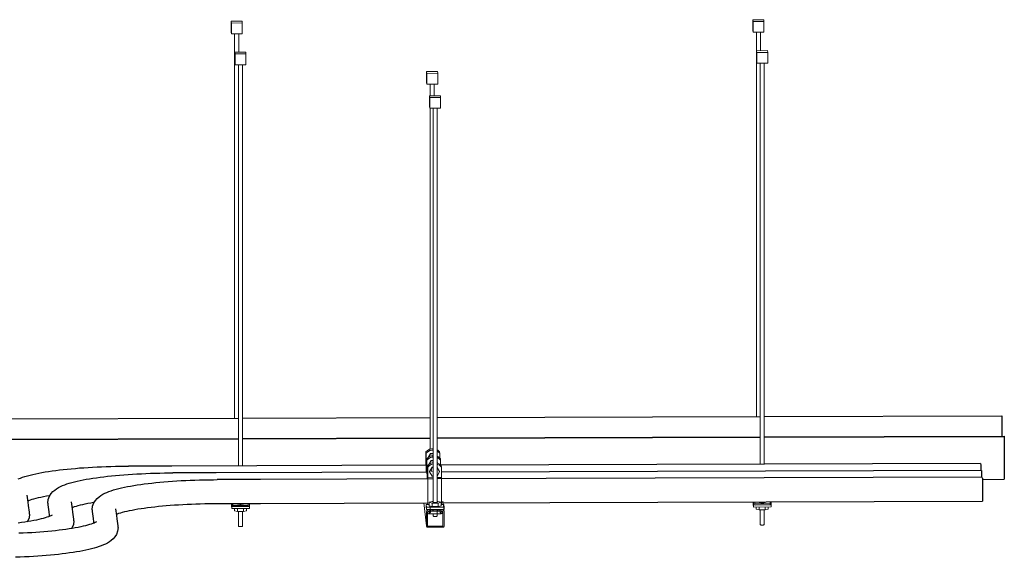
# Model space of a CAD drawing. Header units: inches. Extents: x -279 to 531, y -298 to 125.
# Tile 9 of 9: x 440 to 531, y 71 to 120. Entities that reach past the tile are written whole.
import ezdxf

# ---------------------------------------------------------------- set-up
doc = ezdxf.new("R2010")
doc.units = ezdxf.units.IN
doc.header["$MEASUREMENT"] = 0
for name, color, linetype, lineweight in [('A-GENM', 13, 'Continuous', 9), ('E-CABL-TRAY', 211, 'Continuous', 30), ('E-POWR-CNDT', 130, 'Continuous', 30), ('S-BEAM', 12, 'Continuous', 9), ('S-COLS', 52, 'Continuous', 9), ('S-FSTN', 2, 'Continuous', 9)]:
    doc.layers.add(name, color=color, linetype=linetype, lineweight=lineweight)

# ---------------------------------------------------------------- blocks, each defined once
blk = doc.blocks.new('P1100 - Pipe and Rigid Steel Conduit Clamp - P1117 - 2_-V45-3D - Project Overview')
at = {"layer": 'A-GENM'}
for p, q in [((477.674, 80.393), (477.673, 80.4)), ((477.674, 79.369), (477.674, 80.393)), ((477.688, 80.274), (477.689, 80.267)), ((477.689, 80.267), (477.689, 79.294)), ((477.865, 79.876), (478.084, 80.252)), ((478.088, 80.216), (477.914, 79.916)), ((478.084, 80.252), (478.329, 80.253)), ((478.088, 80.216), (478.084, 80.252)), ((478.329, 80.217), (478.088, 80.216)), ((478.923, 80.404), (478.924, 80.397)), ((478.924, 80.397), (478.924, 80.291)), ((478.939, 80.271), (478.938, 80.278)), ((478.939, 79.825), (478.939, 80.271)), ((477.689, 79.37), (477.674, 79.369)), ((477.688, 79.251), (477.688, 79.294)), ((477.688, 79.251), (477.693, 79.082)), ((477.689, 79.294), (477.751, 79.294))]:
    blk.add_line(p, q, dxfattribs=at)
for points in [[(477.673, 80.4, 0), (477.82, 80.541, 0), (477.998, 80.64, 0), (478.196, 80.692, 0), (478.33, 80.698, 0)], [(478.33, 80.691, 0), (478.197, 80.685, 0), (477.999, 80.633, 0), (477.821, 80.534, 0), (477.674, 80.393, 0)], [(477.688, 80.274, 0), (477.835, 80.415, 0), (478.013, 80.514, 0), (478.211, 80.566, 0), (478.329, 80.572, 0)], [(478.329, 80.565, 0), (478.212, 80.559, 0), (478.014, 80.507, 0), (477.836, 80.408, 0), (477.689, 80.267, 0)], [(478.707, 80.589, 0), (478.776, 80.544, 0), (478.923, 80.404, 0)], [(478.924, 80.397, 0), (478.777, 80.536, 0), (478.707, 80.582, 0)], [(478.707, 80.472, 0), (478.791, 80.418, 0), (478.938, 80.278, 0)], [(478.939, 80.271, 0), (478.792, 80.411, 0), (478.707, 80.465, 0)], [(477.673, 79.427, 0), (477.668, 79.334, 0), (477.663, 79.174, 0)], [(477.665, 79.166, 0), (477.669, 79.286, 0), (477.674, 79.369, 0)], [(477.703, 78.53, 0), (477.702, 78.605, 0), (477.699, 78.88, 0), (477.694, 79.114, 0), (477.689, 79.294, 0)]]:
    blk.add_polyline3d(points, dxfattribs=at)
blk = doc.blocks.new('P1100 - Pipe and Rigid Steel Conduit Clamp - P1117 - 2_-V46-3D - Project Overview')
at = {"layer": 'A-GENM'}
for p, q in [((477.751, 79.759), (477.75, 79.766)), ((477.751, 78.736), (477.751, 79.759)), ((479, 79.77), (479, 79.763)), ((479, 79.763), (479, 79.657)), ((477.765, 79.64), (477.766, 79.633)), ((477.766, 79.633), (477.766, 78.66)), ((477.941, 79.243), (478.161, 79.618)), ((478.165, 79.582), (477.99, 79.283)), ((478.161, 79.618), (478.329, 79.619)), ((478.165, 79.582), (478.161, 79.618)), ((478.329, 79.583), (478.165, 79.582)), ((478.704, 79.48), (478.772, 79.363)), ((478.748, 79.375), (478.704, 79.451)), ((479.016, 79.637), (479.015, 79.644)), ((479.016, 79.192), (479.016, 79.637)), ((477.766, 78.736), (477.751, 78.736)), ((477.765, 78.617), (477.765, 78.66)), ((477.765, 78.617), (477.77, 78.449)), ((477.766, 78.66), (477.827, 78.66))]:
    blk.add_line(p, q, dxfattribs=at)
for points in [[(477.75, 79.766, 0), (477.897, 79.907, 0), (478.075, 80.006, 0), (478.272, 80.058, 0), (478.329, 80.063, 0)], [(478.329, 80.056, 0), (478.273, 80.051, 0), (478.076, 79.999, 0), (477.898, 79.9, 0), (477.751, 79.759, 0)], [(477.765, 79.64, 0), (477.912, 79.781, 0), (478.09, 79.881, 0), (478.288, 79.932, 0), (478.329, 79.937, 0)], [(478.329, 79.929, 0), (478.289, 79.925, 0), (478.091, 79.873, 0), (477.913, 79.774, 0), (477.766, 79.633, 0)], [(478.704, 79.876, 0), (478.868, 79.784, 0), (479.015, 79.644, 0)], [(479.016, 79.637, 0), (478.869, 79.777, 0), (478.704, 79.87, 0)], [(478.705, 79.995, 0), (478.853, 79.91, 0), (479, 79.77, 0)], [(479, 79.763, 0), (478.853, 79.903, 0), (478.705, 79.989, 0)], [(477.75, 78.793, 0), (477.745, 78.701, 0), (477.74, 78.54, 0)], [(477.742, 78.533, 0), (477.746, 78.652, 0), (477.751, 78.736, 0)], [(477.78, 77.897, 0), (477.779, 77.972, 0), (477.776, 78.247, 0), (477.771, 78.481, 0), (477.766, 78.66, 0)]]:
    blk.add_polyline3d(points, dxfattribs=at)
blk = doc.blocks.new('P1100 - Pipe and Rigid Steel Conduit Clamp - P1117 - 2_-V47-3D - Project Overview')
at = {"layer": 'A-GENM'}
for p, q in [((477.826, 79.133), (477.971, 79.272)), ((477.827, 79.126), (477.826, 79.133)), ((477.971, 79.264), (477.827, 79.126)), ((477.827, 78.102), (477.827, 79.126)), ((477.842, 79.007), (477.842, 79)), ((477.842, 79), (477.842, 78.026)), ((478.007, 78.59), (478.237, 78.985)), ((478.242, 78.949), (478.011, 78.554)), ((478.237, 78.985), (478.329, 78.985)), ((478.242, 78.949), (478.237, 78.985)), ((478.329, 78.949), (478.242, 78.949)), ((478.704, 78.977), (478.929, 78.592)), ((478.933, 78.556), (478.704, 78.948)), ((479.076, 79.137), (479.077, 79.129)), ((479.077, 79.129), (479.077, 79.024)), ((479.092, 79.004), (479.091, 79.011)), ((479.092, 78.03), (479.092, 79.004)), ((477.842, 78.102), (477.827, 78.102)), ((477.842, 78.026), (478.329, 78.028)), ((477.842, 77.983), (477.842, 78.026)), ((477.842, 77.983), (477.847, 77.815)), ((478.007, 78.59), (478.011, 78.554)), ((478.011, 78.554), (478.242, 78.16)), ((478.198, 78.737), (478.22, 78.561)), ((478.242, 78.16), (478.329, 78.16)), ((478.716, 78.621), (478.704, 78.717)), ((478.704, 78.163), (478.933, 78.556)), ((478.704, 78.029), (479.092, 78.03)), ((478.933, 78.556), (478.929, 78.592)), ((477.858, 75.573), (477.858, 76.732)), ((479.108, 76.736), (479.108, 75.571))]:
    blk.add_line(p, q, dxfattribs=at)
for points in [[(477.842, 79.007, 0), (477.989, 79.147, 0), (478.167, 79.247, 0), (478.329, 79.293, 0)], [(478.329, 79.286, 0), (478.168, 79.24, 0), (477.989, 79.14, 0), (477.842, 79, 0)], [(477.973, 79.273, 0), (478.151, 79.373, 0), (478.329, 79.422, 0)], [(478.329, 79.414, 0), (478.152, 79.366, 0), (477.974, 79.266, 0)], [(478.705, 79.391, 0), (478.751, 79.375, 0), (478.929, 79.276, 0), (479.076, 79.137, 0)], [(479.077, 79.129, 0), (478.93, 79.269, 0), (478.752, 79.368, 0), (478.705, 79.384, 0)], [(478.705, 79.27, 0), (478.766, 79.249, 0), (478.944, 79.15, 0), (479.091, 79.011, 0)], [(479.092, 79.004, 0), (478.945, 79.143, 0), (478.767, 79.242, 0), (478.705, 79.263, 0)], [(477.826, 78.159, 0), (477.821, 78.067, 0), (477.817, 77.906, 0)], [(477.819, 77.9, 0), (477.822, 78.018, 0), (477.827, 78.102, 0)], [(477.858, 76.732, 0), (477.858, 77.038, 0), (477.856, 77.338, 0), (477.852, 77.613, 0), (477.848, 77.847, 0), (477.842, 78.026, 0)], [(479.092, 78.03, 0), (479.097, 77.851, 0), (479.102, 77.617, 0), (479.105, 77.342, 0), (479.107, 77.042, 0), (479.108, 76.736, 0)]]:
    blk.add_polyline3d(points, dxfattribs=at)
blk = doc.blocks.new('Vertical Rod - Rod-V48-3D - Project Overview')
at = {"layer": 'S-COLS'}
for p, q in [((478.329, 112.048), (478.329, 75.692)), ((478.704, 75.693), (478.704, 112.049)), ((478.329, 75.095), (478.329, 74.941)), ((478.329, 74.68), (478.329, 74.484)), ((478.704, 74.484), (478.704, 75.096))]:
    blk.add_line(p, q, dxfattribs=at)
for points in [[(478.52, 74.454, 0), (478.472, 74.455, 0), (478.426, 74.458, 0), (478.387, 74.462, 0), (478.356, 74.468, 0), (478.337, 74.475, 0), (478.329, 74.483, 0), (478.329, 74.484, 0)], [(478.704, 74.484, 0), (478.699, 74.477, 0), (478.681, 74.469, 0), (478.652, 74.463, 0), (478.614, 74.458, 0), (478.569, 74.455, 0), (478.52, 74.454, 0)]]:
    blk.add_polyline3d(points, dxfattribs=at)
blk = doc.blocks.new('Vertical Rod - Rod-V17-3D - Project Overview')
at = {"layer": 'S-COLS'}
for p, q in [((184.595, 108.435), (184.595, 107.363)), ((184.97, 107.364), (184.97, 108.436)), ((184.595, 106.217), (184.595, 74.826))]:
    blk.add_line(p, q, dxfattribs=at)
blk = doc.blocks.new('P1060 Series Square Washer - P1064 - Rod Dia 1_2_-V49-3D - Project Overview')
at = {"layer": 'S-FSTN'}
for p, q in [((477.689, 75.566), (477.966, 75.567)), ((477.689, 75.35), (477.689, 75.566)), ((477.689, 75.566), (477.72, 75.309)), ((477.72, 75.093), (477.689, 75.35)), ((479.345, 75.314), (477.72, 75.309)), ((477.72, 75.309), (477.72, 75.093)), ((479.067, 75.57), (479.314, 75.571)), ((479.345, 75.314), (479.314, 75.571)), ((479.345, 75.098), (479.345, 75.314)), ((477.72, 75.093), (477.96, 75.094)), ((477.971, 75.094), (479.345, 75.098))]:
    blk.add_line(p, q, dxfattribs=at)
blk = doc.blocks.new('Hex_Nut - P1064 - Rod Dia 1_2_-V19-3D - Project Overview')
at = {"layer": 'S-FSTN'}
for p, q in [((184.77, 70.01), (184.5, 69.935)), ((184.5, 69.935), (184.788, 69.861)), ((184.5, 69.935), (184.5, 69.608)), ((184.863, 70.011), (184.77, 70.01)), ((184.788, 69.861), (185.331, 69.863)), ((184.788, 69.534), (184.788, 69.861)), ((184.863, 69.936), (184.863, 69.937)), ((185.238, 69.937), (185.232, 69.93)), ((185.313, 70.012), (185.238, 70.012)), ((185.601, 69.938), (185.313, 70.012)), ((185.331, 69.863), (185.601, 69.938)), ((185.331, 69.536), (185.331, 69.863)), ((185.601, 69.612), (185.601, 69.938)), ((184.788, 69.534), (184.5, 69.608)), ((185.331, 69.536), (184.788, 69.534)), ((185.601, 69.612), (185.331, 69.536))]:
    blk.add_line(p, q, dxfattribs=at)
blk.add_polyline3d([(185.215, 69.922, 0), (185.185, 69.916, 0), (185.147, 69.911, 0), (185.102, 69.908, 0), (185.054, 69.907, 0), (185.005, 69.908, 0), (184.96, 69.911, 0), (184.92, 69.915, 0), (184.89, 69.921, 0), (184.87, 69.928, 0), (184.863, 69.936, 0)], dxfattribs=at)
blk = doc.blocks.new('Channel Nut - P3010 - 1_2_-V20-3D - Project Overview')
at = {"layer": 'S-BEAM'}
for p, q in [((184.517, 69.085), (184.517, 68.862)), ((184.517, 69.085), (184.517, 68.862)), ((184.517, 68.862), (185.6, 68.865)), ((184.615, 69.247), (184.863, 69.248)), ((185.495, 69.111), (184.632, 69.109)), ((185.237, 69.249), (185.478, 69.25)), ((185.495, 69.111), (185.478, 69.25)), ((185.496, 69.099), (185.495, 69.111)), ((185.6, 68.865), (185.6, 69.01)), ((185.6, 69.01), (185.6, 68.865)), ((185.744, 68.933), (185.744, 69.074))]:
    blk.add_line(p, q, dxfattribs=at)
for points in [[(184.517, 68.862, 0), (184.431, 68.882, 0), (184.377, 68.906, 0), (184.359, 68.924, 0)], [(185.3, 69.18, 0), (185.293, 69.17, 0), (185.269, 69.16, 0), (185.23, 69.152, 0), (185.179, 69.146, 0), (185.12, 69.141, 0), (185.055, 69.14, 0), (184.99, 69.141, 0), (184.93, 69.145, 0), (184.877, 69.151, 0), (184.836, 69.159, 0), (184.81, 69.168, 0), (184.8, 69.179, 0)], [(184.808, 69.189, 0), (184.831, 69.199, 0), (184.862, 69.205, 0)], [(185.238, 69.206, 0), (185.264, 69.2, 0), (185.291, 69.19, 0), (185.3, 69.18, 0)], [(185.744, 68.935, 0), (185.73, 68.91, 0), (185.681, 68.886, 0), (185.6, 68.865, 0)]]:
    blk.add_polyline3d(points, dxfattribs=at)
blk = doc.blocks.new('GTP - Generic Pt-V21-3D - Project Overview')
at = {"layer": 'A-GENM'}
for p, q in [((185.273, 109.583), (184.273, 109.58)), ((184.273, 109.58), (184.292, 109.422)), ((184.273, 108.593), (184.273, 109.58)), ((184.292, 109.422), (185.292, 109.425)), ((184.292, 108.434), (184.292, 109.422)), ((185.292, 109.425), (185.273, 109.583)), ((185.292, 108.437), (185.292, 109.425)), ((184.292, 108.434), (184.273, 108.593)), ((185.292, 108.437), (184.292, 108.434))]:
    blk.add_line(p, q, dxfattribs=at)
blk = doc.blocks.new('Channel - Beam Loading - P1000-V50-3D - Project Overview')
at = {"layer": 'S-BEAM'}
for p, q in [((477.467, 75.711), (477.725, 73.577)), ((478.099, 74.946), (478.038, 75.447)), ((479.347, 74.895), (479.231, 75.849)), ((477.724, 74.867), (477.724, 73.593)), ((477.829, 73.594), (477.829, 74.831)), ((477.964, 75.064), (477.922, 75.064)), ((477.922, 74.923), (477.963, 74.924)), ((477.964, 75.098), (477.995, 74.843)), ((477.994, 74.893), (477.994, 74.849)), ((478.1, 74.849), (478.1, 74.93)), ((478.942, 75.101), (478.972, 74.846)), ((478.972, 74.934), (478.972, 74.852)), ((479.078, 74.852), (479.078, 74.896)), ((479.15, 75.067), (479.107, 75.067)), ((479.109, 74.927), (479.15, 74.927)), ((479.243, 74.835), (479.243, 73.598)), ((479.348, 73.598), (479.348, 74.872)), ((479.212, 73.567), (477.86, 73.563)), ((477.86, 73.459), (479.212, 73.463))]:
    blk.add_line(p, q, dxfattribs=at)
for points in [[(477.922, 75.064, 0), (477.871, 75.057, 0), (477.823, 75.037, 0), (477.782, 75.006, 0), (477.75, 74.965, 0), (477.73, 74.918, 0), (477.724, 74.867, 0)], [(477.829, 74.831, 0), (477.832, 74.855, 0), (477.841, 74.877, 0), (477.856, 74.896, 0), (477.875, 74.911, 0), (477.898, 74.92, 0), (477.922, 74.923, 0)], [(477.963, 74.924, 0), (477.971, 74.923, 0), (477.979, 74.92, 0), (477.985, 74.915, 0), (477.99, 74.908, 0), (477.993, 74.901, 0), (477.994, 74.893, 0)], [(478.1, 74.93, 0), (478.095, 74.965, 0), (478.082, 74.997, 0), (478.06, 75.025, 0), (478.032, 75.046, 0), (477.999, 75.059, 0), (477.964, 75.064, 0)], [(477.994, 74.849, 0), (477.996, 74.837, 0), (478, 74.825, 0), (478.008, 74.815, 0), (478.017, 74.806, 0), (478.028, 74.8, 0), (478.041, 74.797, 0), (478.053, 74.797, 0), (478.066, 74.801, 0), (478.077, 74.806, 0), (478.087, 74.815, 0), (478.094, 74.825, 0), (478.098, 74.837, 0), (478.1, 74.849, 0)], [(479.107, 75.067, 0), (479.072, 75.063, 0), (479.039, 75.049, 0), (479.012, 75.028, 0), (478.99, 75.001, 0), (478.977, 74.968, 0), (478.972, 74.934, 0)], [(478.972, 74.852, 0), (478.974, 74.839, 0), (478.978, 74.828, 0), (478.985, 74.817, 0), (478.995, 74.809, 0), (479.006, 74.803, 0), (479.018, 74.8, 0), (479.031, 74.8, 0), (479.044, 74.803, 0), (479.055, 74.809, 0), (479.064, 74.818, 0), (479.072, 74.828, 0), (479.076, 74.84, 0), (479.078, 74.852, 0)], [(479.078, 74.896, 0), (479.079, 74.904, 0), (479.082, 74.912, 0), (479.087, 74.918, 0), (479.093, 74.923, 0), (479.101, 74.926, 0), (479.109, 74.927, 0)], [(479.348, 74.872, 0), (479.341, 74.923, 0), (479.322, 74.97, 0), (479.29, 75.011, 0), (479.249, 75.042, 0), (479.201, 75.061, 0), (479.15, 75.067, 0)], [(479.15, 74.927, 0), (479.174, 74.924, 0), (479.196, 74.915, 0), (479.216, 74.9, 0), (479.231, 74.881, 0), (479.24, 74.859, 0), (479.243, 74.835, 0)], [(477.724, 73.593, 0), (477.728, 73.558, 0), (477.742, 73.526, 0), (477.763, 73.498, 0), (477.792, 73.477, 0), (477.825, 73.464, 0), (477.86, 73.459, 0)], [(477.86, 73.563, 0), (477.852, 73.564, 0), (477.844, 73.567, 0), (477.838, 73.572, 0), (477.833, 73.579, 0), (477.83, 73.586, 0), (477.829, 73.594, 0)], [(479.243, 73.598, 0), (479.242, 73.59, 0), (479.239, 73.583, 0), (479.234, 73.576, 0), (479.228, 73.571, 0), (479.22, 73.568, 0), (479.212, 73.567, 0)], [(479.212, 73.463, 0), (479.247, 73.468, 0), (479.28, 73.481, 0), (479.308, 73.503, 0), (479.33, 73.531, 0), (479.343, 73.563, 0), (479.348, 73.598, 0)]]:
    blk.add_polyline3d(points, dxfattribs=at)
blk = doc.blocks.new('Vertical Rod - Rod-V53-3D - Project Overview')
at = {"layer": 'S-COLS'}
for p, q in [((460.423, 116.048), (460.423, 79.112)), ((460.798, 79.113), (460.798, 116.049)), ((460.423, 75.659), (460.423, 75.557)), ((460.798, 75.557), (460.798, 75.66)), ((460.423, 74.905), (460.423, 73.547)), ((460.798, 73.547), (460.798, 74.906))]:
    blk.add_line(p, q, dxfattribs=at)
for points in [[(460.615, 73.517, 0), (460.566, 73.518, 0), (460.52, 73.521, 0), (460.481, 73.525, 0), (460.45, 73.531, 0), (460.431, 73.539, 0), (460.423, 73.546, 0), (460.423, 73.547, 0)], [(460.798, 73.547, 0), (460.793, 73.54, 0), (460.775, 73.532, 0), (460.746, 73.526, 0), (460.708, 73.521, 0), (460.663, 73.518, 0), (460.615, 73.517, 0)]]:
    blk.add_polyline3d(points, dxfattribs=at)
blk = doc.blocks.new('Vertical Rod - Rod-V23-3D - Project Overview')
at = {"layer": 'S-COLS'}
for p, q in [((340.101, 118.535), (340.101, 83.149)), ((340.476, 116.83), (340.476, 118.536))]:
    blk.add_line(p, q, dxfattribs=at)
blk = doc.blocks.new('P1060 Series Square Washer - P1064 - Rod Dia 1_2_-V24-3D - Project Overview')
at = {"layer": 'S-FSTN'}
for p, q in [((339.805, 75.285), (339.821, 75.285)), ((339.805, 75.069), (339.805, 75.285)), ((339.805, 75.285), (339.836, 75.028)), ((339.836, 74.812), (339.805, 75.069)), ((339.836, 75.028), (339.836, 74.812)), ((339.891, 75.028), (339.836, 75.028)), ((339.836, 74.812), (341.461, 74.816)), ((341.461, 75.032), (341.413, 75.032)), ((341.461, 75.032), (341.454, 75.088)), ((341.461, 74.816), (341.461, 75.032))]:
    blk.add_line(p, q, dxfattribs=at)
blk = doc.blocks.new('Hex_Nut - P1064 - Rod Dia 1_2_-V26-3D - Project Overview')
at = {"layer": 'S-FSTN'}
for p, q in [((340.082, 74.812), (340.082, 74.614)), ((340.37, 74.54), (340.082, 74.614)), ((340.37, 74.54), (340.37, 74.813)), ((340.914, 74.542), (340.37, 74.54)), ((340.914, 74.542), (340.914, 74.815)), ((341.184, 74.618), (340.914, 74.542)), ((341.184, 74.618), (341.184, 74.816))]:
    blk.add_line(p, q, dxfattribs=at)
blk = doc.blocks.new('Channel - Beam Loading T-Series - P1000T-V54-3D - Project Overview')
at = {"layer": 'S-BEAM'}
for p, q in [((459.797, 75.657), (459.819, 75.48)), ((459.818, 75.657), (459.818, 75.495)), ((459.923, 75.496), (459.923, 75.657)), ((461.306, 75.47), (459.954, 75.465)), ((459.954, 75.361), (461.306, 75.365)), ((460.331, 75.61), (460.326, 75.659)), ((460.888, 75.66), (460.894, 75.612)), ((461.337, 75.662), (461.337, 75.501)), ((461.442, 75.5), (461.442, 75.662))]:
    blk.add_line(p, q, dxfattribs=at)
for points in [[(459.818, 75.495, 0), (459.822, 75.461, 0), (459.836, 75.428, 0), (459.858, 75.4, 0), (459.886, 75.379, 0), (459.919, 75.366, 0), (459.954, 75.361, 0)], [(459.954, 75.465, 0), (459.946, 75.466, 0), (459.938, 75.47, 0), (459.932, 75.474, 0), (459.927, 75.481, 0), (459.924, 75.488, 0), (459.923, 75.496, 0)], [(460.894, 75.612, 0), (460.886, 75.6, 0), (460.859, 75.59, 0), (460.815, 75.58, 0), (460.758, 75.573, 0), (460.691, 75.568, 0), (460.618, 75.567, 0), (460.545, 75.568, 0), (460.477, 75.572, 0), (460.418, 75.579, 0), (460.372, 75.588, 0), (460.342, 75.599, 0), (460.331, 75.61, 0)], [(461.337, 75.501, 0), (461.336, 75.493, 0), (461.333, 75.485, 0), (461.328, 75.479, 0), (461.322, 75.474, 0), (461.314, 75.471, 0), (461.306, 75.47, 0)], [(461.306, 75.365, 0), (461.341, 75.37, 0), (461.374, 75.384, 0), (461.402, 75.405, 0), (461.424, 75.433, 0), (461.438, 75.466, 0), (461.442, 75.5, 0)]]:
    blk.add_polyline3d(points, dxfattribs=at)
blk = doc.blocks.new('Vertical Rod - Rod-V55-3D - Project Overview')
at = {"layer": 'S-COLS'}
for p, q in [((508.415, 116.194), (508.415, 79.258)), ((508.79, 79.259), (508.79, 116.195)), ((508.415, 75.805), (508.415, 75.703)), ((508.79, 75.703), (508.79, 75.806)), ((508.415, 75.051), (508.415, 73.692)), ((508.79, 73.692), (508.79, 75.052))]:
    blk.add_line(p, q, dxfattribs=at)
for points in [[(508.606, 73.663, 0), (508.557, 73.664, 0), (508.511, 73.666, 0), (508.472, 73.671, 0), (508.442, 73.677, 0), (508.422, 73.684, 0), (508.415, 73.692, 0), (508.415, 73.692, 0)], [(508.79, 73.693, 0), (508.784, 73.685, 0), (508.766, 73.678, 0), (508.737, 73.672, 0), (508.699, 73.667, 0), (508.654, 73.664, 0), (508.606, 73.663, 0)]]:
    blk.add_polyline3d(points, dxfattribs=at)
blk = doc.blocks.new('P1060 Series Square Washer - P1064 - Rod Dia 1_2_-V56-3D - Project Overview')
at = {"layer": 'S-FSTN'}
for p, q in [((507.774, 75.795), (507.79, 75.795)), ((507.774, 75.579), (507.774, 75.795)), ((507.774, 75.795), (507.805, 75.537)), ((507.805, 75.321), (507.774, 75.579)), ((507.86, 75.538), (507.805, 75.537)), ((507.805, 75.537), (507.805, 75.321)), ((507.805, 75.321), (509.43, 75.326)), ((509.43, 75.542), (509.384, 75.542)), ((509.43, 75.542), (509.423, 75.598)), ((509.43, 75.326), (509.43, 75.542))]:
    blk.add_line(p, q, dxfattribs=at)

msp = doc.modelspace()

# ---------------------------------------------------------------- linework, layer by layer
at = {"layer": 'E-CABL-TRAY'}
for p, q in [((425.197, 83.407), (460.423, 83.514)), ((425.197, 83.391), (460.423, 83.498)), ((460.797, 83.515), (478.061, 83.567)), ((460.797, 83.499), (478.061, 83.552)), ((478.703, 83.569), (508.415, 83.66)), ((478.703, 83.554), (508.415, 83.644)), ((508.789, 83.661), (530.646, 83.727)), ((508.789, 83.645), (530.648, 83.711)), ((530.646, 83.727), (530.648, 83.711)), ((530.648, 83.711), (530.648, 81.841)), ((425.197, 81.521), (460.423, 81.628)), ((425.197, 81.505), (460.423, 81.612)), ((460.798, 81.629), (478.061, 81.682)), ((460.798, 81.613), (478.061, 81.666)), ((478.703, 81.684), (508.415, 81.774)), ((478.703, 81.668), (508.415, 81.758)), ((508.789, 81.775), (530.874, 81.842)), ((508.789, 81.759), (530.876, 81.826)), ((530.874, 81.842), (530.876, 81.826)), ((530.876, 81.826), (530.876, 77.877)), ((528.86, 77.871), (530.876, 77.877))]:
    msp.add_line(p, q, dxfattribs=at)
at = {"layer": 'E-POWR-CNDT'}
for p, q in [((454.308, 79.099), (450.308, 79.087)), ((477.751, 79.171), (454.308, 79.099)), ((528.695, 79.325), (479.034, 79.174)), ((528.693, 79.319), (528.698, 79.311)), ((458.383, 78.478), (454.384, 78.466)), ((477.827, 78.537), (458.383, 78.478)), ((478.329, 77.905), (462.459, 77.856)), ((528.848, 78.058), (478.704, 77.906)), ((528.772, 78.692), (479.092, 78.541)), ((528.769, 78.686), (528.775, 78.678)), ((528.846, 78.052), (528.851, 78.044)), ((462.459, 77.856), (458.46, 77.844)), ((441.085, 75.776), (441.008, 76.41)), ((441.121, 75.473), (441.085, 75.776)), ((441.198, 74.839), (441.121, 75.473)), ((442.893, 75.688), (442.903, 75.524)), ((442.903, 75.524), (442.98, 74.891)), ((445.161, 75.154), (445.084, 75.788)), ((458.467, 75.647), (462.466, 75.659)), ((462.466, 75.659), (477.858, 75.706)), ((479.108, 75.71), (528.855, 75.861)), ((441.208, 74.675), (441.198, 74.839)), ((442.98, 74.891), (443.016, 74.588)), ((443.016, 74.588), (443.032, 74.459)), ((445.197, 74.852), (445.161, 75.154)), ((445.274, 74.218), (445.197, 74.852)), ((446.969, 75.067), (446.979, 74.903)), ((446.979, 74.903), (447.055, 74.269)), ((447.055, 74.269), (447.092, 73.966)), ((449.237, 74.533), (449.16, 75.167)), ((449.273, 74.23), (449.237, 74.533)), ((445.284, 74.054), (445.274, 74.218)), ((447.092, 73.966), (447.108, 73.838)), ((449.35, 73.596), (449.273, 74.23)), ((449.36, 73.432), (449.35, 73.596))]:
    msp.add_line(p, q, dxfattribs=at)
for points in [[(440.169, 77.914, 0), (440.367, 77.992, 0), (440.575, 78.066, 0), (440.794, 78.136, 0), (441.024, 78.203, 0), (441.265, 78.267, 0), (441.519, 78.328, 0), (441.785, 78.387, 0), (442.062, 78.444, 0), (442.351, 78.498, 0), (442.652, 78.55, 0), (442.963, 78.6, 0), (443.286, 78.648, 0), (443.619, 78.693, 0), (443.962, 78.736, 0), (444.315, 78.777, 0), (444.677, 78.816, 0), (445.048, 78.852, 0), (445.426, 78.885, 0), (445.813, 78.917, 0), (446.206, 78.945, 0), (446.606, 78.971, 0), (447.012, 78.995, 0), (447.424, 79.016, 0), (447.84, 79.034, 0), (448.26, 79.05, 0), (448.683, 79.063, 0), (449.109, 79.073, 0), (449.538, 79.081, 0), (449.968, 79.085, 0), (450.308, 79.087, 0)], [(528.698, 79.311, 0), (528.704, 79.229, 0), (528.709, 79.079, 0), (528.713, 78.871, 0), (528.716, 78.689, 0)], [(442.893, 75.688, 0), (442.935, 76.025, 0), (443.045, 76.319, 0), (443.194, 76.555, 0), (443.357, 76.74, 0), (443.526, 76.887, 0), (443.698, 77.01, 0), (443.874, 77.115, 0), (444.056, 77.208, 0), (444.245, 77.292, 0), (444.443, 77.371, 0), (444.651, 77.445, 0), (444.869, 77.515, 0), (445.1, 77.581, 0), (445.341, 77.645, 0), (445.595, 77.707, 0), (445.861, 77.766, 0), (446.138, 77.822, 0), (446.427, 77.877, 0), (446.727, 77.929, 0), (447.039, 77.979, 0), (447.362, 78.026, 0), (447.695, 78.072, 0), (448.038, 78.115, 0), (448.391, 78.156, 0), (448.753, 78.194, 0), (449.123, 78.23, 0), (449.502, 78.264, 0), (449.889, 78.295, 0), (450.282, 78.324, 0), (450.682, 78.35, 0), (451.088, 78.373, 0), (451.5, 78.394, 0), (451.916, 78.413, 0), (452.336, 78.428, 0), (452.759, 78.441, 0), (453.185, 78.451, 0), (453.614, 78.459, 0), (454.044, 78.464, 0), (454.384, 78.466, 0)], [(528.775, 78.678, 0), (528.78, 78.596, 0), (528.785, 78.445, 0), (528.79, 78.237, 0), (528.792, 78.055, 0)], [(528.851, 78.044, 0), (528.857, 77.962, 0), (528.862, 77.812, 0), (528.866, 77.603, 0), (528.87, 77.351, 0), (528.872, 77.072, 0), (528.873, 76.785, 0)], [(446.969, 75.067, 0), (447.011, 75.403, 0), (447.121, 75.697, 0), (447.27, 75.933, 0), (447.433, 76.118, 0), (447.602, 76.266, 0), (447.774, 76.388, 0), (447.95, 76.493, 0), (448.132, 76.586, 0), (448.321, 76.671, 0), (448.519, 76.749, 0), (448.727, 76.823, 0), (448.945, 76.893, 0), (449.175, 76.96, 0), (449.417, 77.024, 0), (449.671, 77.085, 0), (449.936, 77.144, 0), (450.214, 77.201, 0), (450.503, 77.255, 0), (450.803, 77.307, 0), (451.115, 77.357, 0), (451.438, 77.405, 0), (451.771, 77.45, 0), (452.114, 77.493, 0), (452.467, 77.534, 0), (452.829, 77.573, 0), (453.199, 77.609, 0), (453.578, 77.642, 0), (453.965, 77.674, 0), (454.358, 77.702, 0), (454.758, 77.728, 0), (455.164, 77.752, 0), (455.576, 77.773, 0), (455.991, 77.791, 0), (456.411, 77.807, 0), (456.835, 77.82, 0), (457.261, 77.83, 0), (457.69, 77.838, 0), (458.119, 77.842, 0), (458.46, 77.844, 0)], [(441.061, 75.905, 0), (441.146, 75.938, 0), (441.286, 75.987, 0), (441.444, 76.038, 0), (441.622, 76.089, 0), (441.817, 76.14, 0), (442.029, 76.191, 0), (442.258, 76.242, 0), (442.501, 76.291, 0), (442.759, 76.339, 0), (443.031, 76.386, 0), (443.112, 76.399, 0)], [(528.873, 76.785, 0), (528.872, 76.511, 0), (528.87, 76.266, 0), (528.866, 76.069, 0), (528.862, 75.933, 0), (528.857, 75.867, 0), (528.855, 75.861, 0)], [(445.137, 75.283, 0), (445.222, 75.317, 0), (445.361, 75.366, 0), (445.52, 75.416, 0), (445.698, 75.467, 0), (445.893, 75.519, 0), (446.105, 75.57, 0), (446.334, 75.62, 0), (446.577, 75.67, 0), (446.835, 75.718, 0), (447.107, 75.765, 0), (447.188, 75.778, 0)], [(449.213, 74.662, 0), (449.298, 74.695, 0), (449.437, 74.744, 0), (449.596, 74.795, 0), (449.774, 74.846, 0), (449.969, 74.897, 0), (450.181, 74.948, 0), (450.409, 74.999, 0), (450.653, 75.048, 0), (450.911, 75.096, 0), (451.183, 75.143, 0), (451.469, 75.189, 0), (451.767, 75.233, 0), (452.077, 75.275, 0), (452.399, 75.315, 0), (452.731, 75.353, 0), (453.074, 75.389, 0), (453.427, 75.423, 0), (453.788, 75.455, 0), (454.158, 75.485, 0), (454.535, 75.512, 0), (454.919, 75.537, 0), (455.31, 75.56, 0), (455.706, 75.58, 0), (456.108, 75.597, 0), (456.513, 75.612, 0), (456.922, 75.624, 0), (457.335, 75.634, 0), (457.749, 75.641, 0), (458.165, 75.646, 0), (458.467, 75.647, 0)], [(443.298, 74.586, 0), (443.283, 74.576, 0), (443.239, 74.55, 0), (443.168, 74.514, 0), (443.073, 74.472, 0), (442.955, 74.425, 0), (442.815, 74.376, 0), (442.657, 74.326, 0), (442.479, 74.275, 0), (442.284, 74.223, 0), (442.071, 74.172, 0), (441.843, 74.122, 0), (441.6, 74.073, 0), (441.342, 74.024, 0), (441.07, 73.977, 0), (440.784, 73.932, 0), (440.486, 73.888, 0), (440.176, 73.846, 0)], [(441.208, 74.675, 0), (441.166, 74.339, 0), (441.056, 74.045, 0), (441.008, 73.969, 0)], [(449.36, 73.432, 0), (449.318, 73.096, 0), (449.207, 72.802, 0), (449.059, 72.566, 0), (448.895, 72.381, 0), (448.726, 72.233, 0), (448.554, 72.111, 0), (448.379, 72.006, 0), (448.197, 71.913, 0), (448.008, 71.828, 0), (447.81, 71.75, 0), (447.602, 71.676, 0), (447.383, 71.606, 0), (447.153, 71.539, 0), (446.911, 71.475, 0), (446.658, 71.414, 0), (446.392, 71.355, 0), (446.115, 71.299, 0), (445.826, 71.244, 0), (445.525, 71.192, 0), (445.214, 71.142, 0), (444.891, 71.094, 0), (444.558, 71.049, 0), (444.215, 71.006, 0), (443.862, 70.965, 0), (443.5, 70.927, 0), (443.129, 70.89, 0), (442.75, 70.857, 0), (442.364, 70.826, 0), (441.97, 70.797, 0), (441.57, 70.771, 0), (441.164, 70.747, 0), (440.753, 70.726, 0), (440.337, 70.708, 0), (439.917, 70.692, 0)], [(447.374, 73.964, 0), (447.358, 73.954, 0), (447.315, 73.928, 0), (447.244, 73.893, 0), (447.148, 73.85, 0), (447.03, 73.804, 0), (446.891, 73.755, 0), (446.732, 73.704, 0), (446.555, 73.653, 0), (446.359, 73.602, 0), (446.147, 73.551, 0), (445.919, 73.501, 0), (445.676, 73.451, 0), (445.418, 73.403, 0), (445.145, 73.356, 0), (444.86, 73.311, 0), (444.562, 73.267, 0), (444.252, 73.225, 0), (443.93, 73.184, 0), (443.597, 73.146, 0), (443.254, 73.11, 0), (442.902, 73.076, 0), (442.541, 73.044, 0), (442.171, 73.014, 0), (441.794, 72.987, 0), (441.409, 72.962, 0), (441.019, 72.94, 0), (440.622, 72.92, 0), (440.221, 72.902, 0)], [(445.284, 74.054, 0), (445.242, 73.718, 0), (445.132, 73.424, 0), (445.083, 73.347, 0)]]:
    msp.add_polyline3d(points, dxfattribs=at)

# ---------------------------------------------------------------- block references
at = {"layer": 'A-GENM'}
for name, p in [('GTP - Generic Pt-V21-3D - Project Overview', (275.484, 10.464)), ('GTP - Generic Pt-V21-3D - Project Overview', (323.475, 10.61)), ('GTP - Generic Pt-V21-3D - Project Overview', (275.829, 7.613)), ('GTP - Generic Pt-V21-3D - Project Overview', (323.82, 7.759)), ('GTP - Generic Pt-V21-3D - Project Overview', (293.466, 5.83)), ('GTP - Generic Pt-V21-3D - Project Overview', (293.735, 3.612)), ('P1100 - Pipe and Rigid Steel Conduit Clamp - P1117 - 2_-V45-3D - Project Overview', (0, 0)), ('P1100 - Pipe and Rigid Steel Conduit Clamp - P1117 - 2_-V46-3D - Project Overview', (0, 0)), ('P1100 - Pipe and Rigid Steel Conduit Clamp - P1117 - 2_-V47-3D - Project Overview', (0, 0))]:
    msp.add_blockref(name, p, dxfattribs=at)
at = {"layer": 'S-BEAM'}
for name, p in [('Channel - Beam Loading T-Series - P1000T-V54-3D - Project Overview', (0, 0)), ('Channel - Beam Loading - P1000-V50-3D - Project Overview', (0, 0)), ('Channel - Beam Loading T-Series - P1000T-V54-3D - Project Overview', (47.991, 0.146)), ('Channel Nut - P3010 - 1_2_-V20-3D - Project Overview', (293.466, 5.83))]:
    msp.add_blockref(name, p, dxfattribs=at)
at = {"layer": 'S-COLS'}
for name, p in [('Vertical Rod - Rod-V23-3D - Project Overview', (119.978, 0.364)), ('Vertical Rod - Rod-V23-3D - Project Overview', (167.969, 0.51)), ('Vertical Rod - Rod-V53-3D - Project Overview', (0, 0)), ('Vertical Rod - Rod-V55-3D - Project Overview', (0, 0)), ('Vertical Rod - Rod-V17-3D - Project Overview', (293.466, 5.83)), ('Vertical Rod - Rod-V48-3D - Project Overview', (0, 0))]:
    msp.add_blockref(name, p, dxfattribs=at)
at = {"layer": 'S-FSTN'}
for name, p in [('P1060 Series Square Washer - P1064 - Rod Dia 1_2_-V24-3D - Project Overview', (119.978, 0.364)), ('Hex_Nut - P1064 - Rod Dia 1_2_-V26-3D - Project Overview', (119.978, 0.364)), ('P1060 Series Square Washer - P1064 - Rod Dia 1_2_-V49-3D - Project Overview', (0, 0)), ('Hex_Nut - P1064 - Rod Dia 1_2_-V19-3D - Project Overview', (293.466, 5.83)), ('P1060 Series Square Washer - P1064 - Rod Dia 1_2_-V56-3D - Project Overview', (0, 0)), ('Hex_Nut - P1064 - Rod Dia 1_2_-V26-3D - Project Overview', (167.969, 0.51))]:
    msp.add_blockref(name, p, dxfattribs=at)

doc.saveas('drawing.dxf')
